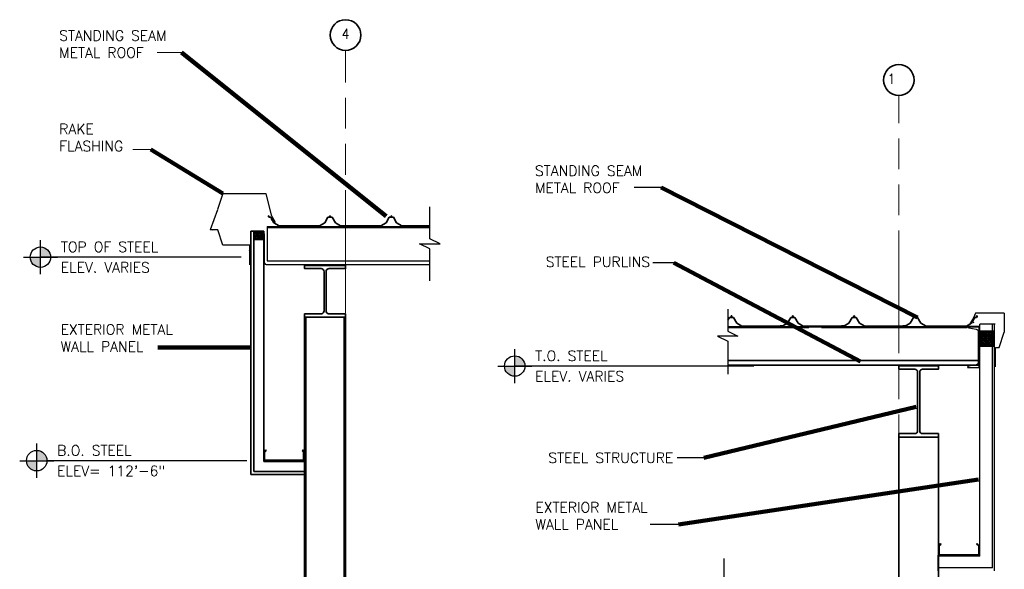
# Model space of a CAD drawing. Extents: x 152 to 589, y 178 to 453.
# Tile 8 of 8: x 388 to 580, y 336 to 444. Entities that reach past the tile are written whole.
import ezdxf
from ezdxf.enums import TextEntityAlignment as Align

# ---------------------------------------------------------------- set-up
doc = ezdxf.new("R2010")
doc.units = 0
doc.header["$MEASUREMENT"] = 0
doc.linetypes.add('od37a204$0$ACAD_ISO08W100', pattern=[36, 24, -3, 6, -3])
doc.linetypes.add('od37a204$0$ACAD_ISO09W100', pattern=[45, 24, -3, 6, -3, 6, -3])
for name, color, linetype, lineweight in [('G-Anno-Text', 53, 'Continuous', 35), ('od37a204$0$A-Anno-Patt', 152, 'Continuous', 18), ('od37a204$0$A-Anno-Text', 53, 'Continuous', 25), ('od37a204$0$A-Roof-Otln', 6, 'Continuous', 35), ('od37a204$0$S-Anno-Brkl', 3, 'Continuous', 25), ('od37a204$0$S-Anno-Symb', 6, 'Continuous', 35), ('od37a204$0$S-Cols-Scnd', 2, 'Continuous', 35), ('od37a204$0$S-Sect-Cntr', 5, 'od37a204$0$ACAD_ISO08W100', 18), ('od37a204$0$S-Sect-Genf', 6, 'Continuous', 35), ('od37a204$0$S-Sect-Join', 1, 'Continuous', 25), ('od37a204$0$S-Sect-Stls', 3, 'Continuous', 25)]:
    doc.layers.add(name, color=color, linetype=linetype, lineweight=lineweight)
doc.styles.add('od37a204$0$NOTES', font='romans.shx')
doc.dimstyles.new('od37a204$0$EARCH', dxfattribs={"dimtxt": 0.125, "dimasz": 0.125, "dimexe": 0.0625, "dimexo": 0.0625, "dimgap": 0.0625, "dimtad": 1, "dimdec": 4, "dimzin": 3, "dimdsep": 46, "dimlunit": 4, "dimtxsty": 'od37a204$0$NOTES', "dimcen": 0.09, "dimclrd": 256, "dimclre": 256, "dimadec": 0, "dimazin": 0, "dimtfac": 0.75, "dimtdec": 4, "dimtmove": 1, "dimatfit": 3, "dimfxl": 0, "dimfrac": 1, "dimtolj": 1, "dimtzin": 3, "dimlwd": 18, "dimlwe": 18, "dimarcsym": 0})

# ---------------------------------------------------------------- blocks, each defined once
blk = doc.blocks.new('od37a204$0$COLNO')
blk.add_circle((0, 0.1875), 0.1875)
at = {"style": 'od37a204$0$NOTES', "width": 0.9}
blk.add_attdef('TAG00', text='', height=0.12, dxfattribs=at).set_placement((0, 0), align=Align.MIDDLE_CENTER)
blk = doc.blocks.new('od37a204$0$SSMR')
for p, q in [((2.004375, 1.973), (2.101375, 1.973)), ((2.004375, 1.75575), (2.004375, 1.973)), ((2.05225, 1.691375), (2.05225, 1.949375)), ((2.05225, 1.691375), (2.05225, 1.949375)), ((2.101375, 1.691375), (2.101375, 1.973)), ((0, 0), (1.010375, 0.583375)), ((1.010375, 0.583375), (1.650125, 1.691375)), ((1.650125, 1.691375), (2.05225, 1.691375)), ((2.454375, 1.691375), (2.101375, 1.691375)), ((3.094125, 0.583375), (2.454375, 1.691375)), ((4.1045, 0), (3.094125, 0.583375)), ((4.094125, 0.006), (4.54775, 0.006)), ((12, 0), (4.1045, 0))]:
    blk.add_line(p, q)
blk = doc.blocks.new('od37a204$0$TARGET')
h = blk.add_hatch(color=256)
h.paths.add_polyline_path([(0, 0.125), (0, 0), (0.125, 0, 0.000219), (0.125, 0, 0.413978)])
h.paths.add_polyline_path([(0, -0.125), (0, 0), (-0.125, 0, 0.414192)])
for p, q in [((0, -0.208), (0, 0.208)), ((-0.208, 0), (0.208, 0))]:
    blk.add_line(p, q)
blk.add_circle((0, 0), 0.125)

msp = doc.modelspace()

# ---------------------------------------------------------------- hatches: boundary and pattern name
at = {"layer": 'od37a204$0$A-Anno-Patt'}
h = msp.add_hatch(dxfattribs=at)
h.set_pattern_fill('ANSI37', color=256, style=0)
h.set_pattern_definition([(45, (2.03088, 25.68254), (-0.1767767, 0.1767767), []), (135, (2.03088, 25.68254), (-0.1767767, -0.1767767), [])])
h.paths.add_polyline_path([(435.44, 400.94), (435.44, 402.57), (433.5, 402.57), (433.5, 400.94)], flags=16)
h = msp.add_hatch(dxfattribs=at)
h.set_pattern_fill('ANSI37', color=256, style=0)
h.set_pattern_definition([(45, (-91.77653, 17.613), (-0.176776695, 0.176776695), []), (135, (-91.77653, 17.613), (-0.176776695, -0.176776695), [])])
h.paths.add_polyline_path([(577.97, 383), (575.68, 383), (575.68, 380.12), (577.97, 380.12)], flags=16)
h.paths.add_polyline_path([(578.38, 383), (577.97, 383), (577.97, 380.12), (578.38, 380.12)], flags=16)

# ---------------------------------------------------------------- linework, layer by layer
at = {"layer": 'G-Anno-Text', "lineweight": 18}
for p, q in [((419.35, 437.53), (414.6, 437.53)), ((413.32, 418.52), (409.85, 418.52))]:
    msp.add_line(p, q, dxfattribs=at)
at = {"layer": 'od37a204$0$A-Anno-Text'}
for p, q in [((513.19, 411.09), (507.9, 411.09)), ((431.05, 397.49), (391.75, 397.49)), ((515.64, 396.4), (511.54, 396.39)), ((531.3, 376.2), (484.54, 376.2)), ((432.1, 357.7), (393.02, 357.7)), ((521.5, 358.26), (516.33, 358.26)), ((516.6, 345.24), (511.04, 345.24))]:
    msp.add_line(p, q, dxfattribs=at)
at = {"layer": 'od37a204$0$A-Roof-Otln'}
for p, q in [((436.35, 405.6), (436.45, 405.6)), ((436.35, 405.38), (436.35, 405.6)), ((436.45, 405.32), (436.45, 405.6)), ((436.8, 405.32), (436.45, 405.32)), ((437.44, 404.21), (436.8, 405.32)), ((459.36, 404.21), (460, 405.32)), ((460, 405.32), (460.4, 405.32)), ((460.35, 405.6), (460.45, 405.6)), ((460.35, 405.38), (460.35, 405.6)), ((460.4, 405.32), (460.4, 405.58)), ((460.4, 405.32), (460.4, 405.58)), ((460.45, 405.32), (460.45, 405.6)), ((460.8, 405.32), (460.45, 405.32)), ((461.44, 404.21), (460.8, 405.32)), ((438.45, 403.63), (437.44, 404.21)), ((446.35, 403.63), (438.45, 403.63)), ((458.35, 403.63), (459.36, 404.21)), ((462.45, 403.63), (461.44, 404.21)), ((462.44, 403.63), (462.9, 403.63)), ((467.89, 403.63), (462.45, 403.63)), ((526.2, 385.14), (526.54, 385.72)), ((526.54, 385.72), (526.89, 385.72)), ((526.89, 385.72), (526.89, 386)), ((526.99, 386), (526.89, 386)), ((526.94, 385.72), (526.94, 385.98)), ((526.94, 385.72), (526.94, 385.98)), ((527.34, 385.72), (526.94, 385.72)), ((526.99, 385.78), (526.99, 386)), ((527.98, 384.61), (527.34, 385.72)), ((573.91, 384.61), (574.55, 385.72)), ((574.55, 385.72), (574.9, 385.72)), ((574.9, 385.72), (574.9, 386)), ((575, 386), (574.9, 386)), ((574.95, 385.72), (574.95, 385.98)), ((574.95, 385.72), (574.95, 385.98)), ((575, 385.78), (575, 386)), ((575.54, 383.88), (526.2, 383.88)), ((528.99, 384.03), (527.98, 384.61)), ((565, 384.03), (572.9, 384.03)), ((572.91, 384.03), (572.45, 384.03)), ((572.9, 384.03), (573.91, 384.61))]:
    msp.add_line(p, q, dxfattribs=at)
at = {"layer": 'od37a204$0$S-Anno-Brkl', "flags": 128}
for points in [[(467.93, 392.89), (467.93, 399.1), (465.93, 400.1), (469.93, 400.1), (467.93, 401.1), (467.93, 407.3)], [(526.2, 387.35), (526.2, 383.04), (528.2, 382.04), (524.2, 382.04), (526.2, 381.04), (526.2, 374.61)], [(525.51, 318.57), (525.51, 329.43), (523.51, 330.43), (527.51, 330.43), (525.51, 331.43), (525.51, 338.6)]]:
    msp.add_lwpolyline(points, dxfattribs=at)
at = {"layer": 'od37a204$0$S-Cols-Scnd'}
for p, q in [((443.44, 211.23), (443.44, 386.39)), ((443.69, 211.23), (443.69, 385.77)), ((451.19, 211.23), (451.19, 385.77)), ((451.44, 211.23), (451.44, 386.39)), ((559.68, 362.31), (559.68, 263.72)), ((567.43, 362.31), (567.43, 263.72))]:
    msp.add_line(p, q, dxfattribs=at)
at = {"layer": 'od37a204$0$S-Cols-Scnd', "flags": 128}
for points in [[(443.44, 395.87), (451.46, 395.87), (451.46, 395.25), (448.25, 395.25, 0.414214), (447.62, 394.62), (447.62, 387.02, 0.414214), (448.25, 386.39), (451.46, 386.39), (451.46, 385.77), (443.44, 385.77), (443.44, 386.39), (446.64, 386.39, 0.414214), (447.27, 387.02), (447.27, 394.62, 0.414214), (446.64, 395.25), (443.44, 395.25), (443.44, 395.87)], [(559.68, 376.27), (567.43, 376.27), (567.43, 375.59), (564.33, 375.59, 0.414214), (563.76, 375.02), (563.76, 363.56, 0.414214), (564.33, 362.99), (567.43, 362.99), (567.43, 362.31), (559.68, 362.31), (559.68, 362.99), (562.79, 362.99, 0.414214), (563.36, 363.56), (563.36, 375.02, 0.414214), (562.79, 375.59), (559.68, 375.59), (559.68, 376.27)]]:
    msp.add_lwpolyline(points, format="xyb", dxfattribs=at)
at = {"layer": 'od37a204$0$S-Cols-Scnd'}
msp.add_point((443.47, 395.87), dxfattribs=at)
at = {"layer": 'od37a204$0$S-Sect-Cntr', "linetype": 'od37a204$0$ACAD_ISO09W100'}
for p, q in [((451.44, 206.62), (451.44, 437.92)), ((559.68, 198.71), (559.68, 429.13))]:
    msp.add_line(p, q, dxfattribs=at)
at = {"layer": 'od37a204$0$S-Sect-Genf'}
for p, q in [((432.94, 355.01), (432.94, 402.57)), ((432.94, 402.57), (435.44, 402.57)), ((433.5, 355.57), (433.5, 402.57)), ((435.44, 357.57), (435.44, 402.57)), ((542.07, 383.77), (526.2, 383.77)), ((573, 383.77), (544.56, 383.77)), ((575.54, 377.29), (526.2, 377.29)), ((575.54, 376.37), (526.2, 376.37)), ((435.44, 357.57), (443.43, 357.57)), ((443.43, 357.57), (443.43, 355.01)), ((432.94, 355.01), (443.43, 355.01)), ((433.5, 355.57), (443.43, 355.57))]:
    msp.add_line(p, q, dxfattribs=at)
at = {"layer": 'od37a204$0$S-Sect-Join'}
msp.add_line((433.5, 400.94), (435.44, 400.94), dxfattribs=at)
msp.add_arc((578.56, 378.93), 0.125, 180, 270, dxfattribs=at)
msp.add_3dface([(578.38, 383), (575.68, 383), (575.68, 380.12), (578.38, 380.12)], dxfattribs=at)
at = {"layer": 'od37a204$0$S-Sect-Stls'}
for p, q in [((427.42, 409.93), (426.39, 406.79)), ((427.42, 409.93), (435.85, 409.93)), ((435.85, 409.93), (436.89, 405.67)), ((426.38, 406.76), (424.93, 402.83)), ((437.27, 405.01), (436.8, 404.73)), ((436.89, 405.67), (437.66, 404.34)), ((426.47, 402.83), (424.93, 402.83)), ((427.45, 399.83), (426.47, 402.83)), ((436.13, 403.48), (467.89, 403.48)), ((436.13, 403.48), (436.13, 396.76)), ((436.13, 403.27), (467.89, 403.27)), ((435.52, 402.04), (435.52, 396.53)), ((432.73, 399.83), (427.45, 399.83)), ((432.73, 396.02), (432.73, 399.83)), ((436.13, 396.76), (467.89, 396.76)), ((436.13, 396.04), (467.89, 396.04)), ((574.27, 385.65), (573.5, 384.32)), ((574.65, 386.57), (574.27, 385.65)), ((580.29, 386.57), (574.65, 386.57)), ((580.29, 386.57), (580.31, 382.81)), ((573.89, 384.99), (574.36, 384.71)), ((575.54, 339.04), (575.54, 384.37)), ((578.54, 384.37), (575.54, 384.37)), ((577.97, 336.74), (577.97, 384.37)), ((578.38, 336.18), (578.38, 384.37)), ((579.33, 379.81), (580.31, 382.81)), ((578.6, 376.04), (578.6, 379.81)), ((578.6, 379.81), (579.33, 379.81)), ((435.44, 359.47), (435.8, 359.79)), ((435.44, 357.67), (435.44, 359.47)), ((435.63, 359.38), (435.93, 359.64)), ((435.63, 357.87), (435.63, 359.38)), ((435.8, 359.79), (435.93, 359.64)), ((443.07, 359.79), (442.94, 359.64)), ((443.24, 359.38), (442.94, 359.64)), ((443.44, 359.47), (443.07, 359.79)), ((443.24, 357.87), (443.24, 359.38)), ((443.44, 357.67), (443.44, 359.47)), ((435.44, 357.67), (443.44, 357.67)), ((435.63, 357.87), (443.24, 357.87)), ((567.44, 341.08), (567.84, 341.48)), ((567.44, 341.08), (567.44, 339.23)), ((567.59, 341.02), (567.94, 341.37)), ((567.59, 341.02), (567.59, 339.38)), ((567.84, 341.48), (567.94, 341.37)), ((574.99, 341.48), (574.88, 341.37)), ((575.24, 341.02), (574.88, 341.37)), ((575.39, 341.08), (574.99, 341.48)), ((575.24, 341.02), (575.24, 339.38)), ((575.39, 341.08), (575.39, 339.23)), ((567.31, 339.2), (567.31, 336.18)), ((575.54, 339.2), (567.31, 339.2)), ((575.54, 339.04), (567.31, 339.04)), ((567.44, 339.23), (575.39, 339.23)), ((567.59, 339.38), (575.24, 339.38)), ((577.97, 336.74), (567.31, 336.74))]:
    msp.add_line(p, q, dxfattribs=at)
at = {"layer": 'od37a204$0$S-Sect-Stls', "flags": 128}
msp.add_lwpolyline([(575.4, 383.92), (573.14, 383.92, 0.366443), (573.37, 383.66), (574.81, 383.43, -0.366443), (575.18, 382.99), (575.18, 376.86, -0.366443), (574.81, 376.42), (573.37, 376.19, 0.366443), (573.14, 375.92), (575.4, 375.92), (575.4, 383.92)], format="xyb", dxfattribs=at)
at = {"layer": 'od37a204$0$S-Sect-Stls'}
for centre, radius, start, end in [((425.32, 402.7), 0.125, 18.1885, 90), ((432.6, 398.95), 0.125, 270, 0), ((436.02, 396.53), 0.5, 180, 281.7019)]:
    msp.add_arc(centre, radius, start, end, dxfattribs=at)

# ---------------------------------------------------------------- block references
at = {"layer": 'od37a204$0$A-Anno-Text', "xscale": 16, "yscale": 16, "zscale": 16}
for p in [(391.75, 397.49), (484.54, 376.2), (391.02, 357.7)]:
    msp.add_blockref('od37a204$0$TARGET', p, dxfattribs=at)
at = {"layer": 'od37a204$0$A-Roof-Otln'}
msp.add_blockref('od37a204$0$SSMR', (446.35, 403.63), dxfattribs=at)
at = {"layer": 'od37a204$0$A-Roof-Otln', "xscale": 1.000200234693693, "yscale": -1.000200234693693, "rotation": 180}
for p in [(540.99, 384.03), (553, 384.03), (565, 384.03)]:
    msp.add_blockref('od37a204$0$SSMR', p, dxfattribs=at)
at = {"layer": 'od37a204$0$S-Anno-Symb'}
ref = msp.add_blockref('od37a204$0$COLNO', (451.44, 437.92), dxfattribs=dict(at, xscale=16, yscale=16))
ref.add_attrib('TAG00', '4', dxfattribs={"layer": 'od37a204$0$A-Anno-Text', "height": 1.92, "style": 'od37a204$0$NOTES', "width": 0.9}).set_placement((451.44, 441.15), align=Align.MIDDLE_CENTER)
ref = msp.add_blockref('od37a204$0$COLNO', (559.68, 429.13), dxfattribs=dict(at, xscale=16, yscale=16))
ref.add_attrib('TAG00', '1', dxfattribs={"layer": 'od37a204$0$A-Anno-Text', "height": 1.92, "style": 'od37a204$0$NOTES', "width": 0.9}).set_placement((558.23, 432.37), align=Align.MIDDLE_CENTER)

# ---------------------------------------------------------------- texts
at = {"layer": 'od37a204$0$A-Anno-Text', "style": 'od37a204$0$NOTES'}
for s, p in [('TOP OF STEEL', (395.75, 398.49)), ('ELEV. VARIES', (395.75, 394.49)), ('T.O. STEEL', (488.54, 377.2)), ('ELEV. VARIES', (488.54, 373.2)), ('B.O. STEEL', (395.02, 358.7)), ('ELEV= 112\'-6"', (395.02, 354.7))]:
    msp.add_text(s, height=2, dxfattribs=at).set_placement(p)
at = {"layer": 'od37a204$0$A-Anno-Text', "char_height": 2, "style": 'od37a204$0$NOTES'}
for s, insert, attachment_point in [('STANDING SEAM\\PMETAL ROOF', (395.42, 436.48), 7), ('RAKE\\PFLASHING', (395.43, 418.21), 7), ('STANDING SEAM\\PMETAL ROOF', (488.5, 410.05), 7), ('STEEL PURLINS', (511.01, 395.57), 9), ('EXTERIOR METAL\\PWALL PANEL', (395.7, 379.01), 7), ('STEEL STRUCTURE', (515.54, 357.26), 9), ('EXTERIOR METAL\\P\\ptz;WALL PANEL', (488.59, 344.24), 7)]:
    msp.add_mtext(s, dxfattribs=dict(at, insert=insert, attachment_point=attachment_point))

# ---------------------------------------------------------------- leaders
at = {"layer": 'od37a204$0$A-Anno-Text'}
for points, override in [([(459.4, 405.53), (419.35, 437.53)], {"dimscale": 16, "dimgap": 0.0625, "dimtad": 0, "dimclrd": 0, "dimlwd": 65534}), ([(427.42, 409.93), (413.32, 418.52)], {"dimscale": 16, "dimgap": 0.0625, "dimtad": 0, "dimclrd": 0, "dimlwd": 65534}), ([(563.35, 385.72), (513.19, 411.09)], {"dimscale": 16, "dimgap": 0.0625, "dimtad": 0, "dimclrd": 0, "dimlwd": 65534}), ([(552.17, 377.07), (515.64, 396.4)], {"dimscale": 16, "dimgap": 0.0625, "dimtad": 0, "dimclrd": 0, "dimlwd": 65534}), ([(432.83, 379.83), (414.7, 379.83)], {"dimscale": 16, "dimtad": 0, "dimclrd": 0, "dimlwd": 65534}), ([(563.08, 368.2), (521.5, 358.26)], {"dimscale": 16, "dimgap": 0.0625, "dimtad": 0, "dimclrd": 0, "dimlwd": 65534}), ([(575.28, 354.03), (516.6, 345.24)], {"dimscale": 16, "dimgap": 0.0625, "dimtad": 0, "dimclrd": 0, "dimlwd": 65534})]:
    msp.add_leader(points, dimstyle='od37a204$0$EARCH', override=override, dxfattribs=at)

doc.saveas('drawing.dxf')
